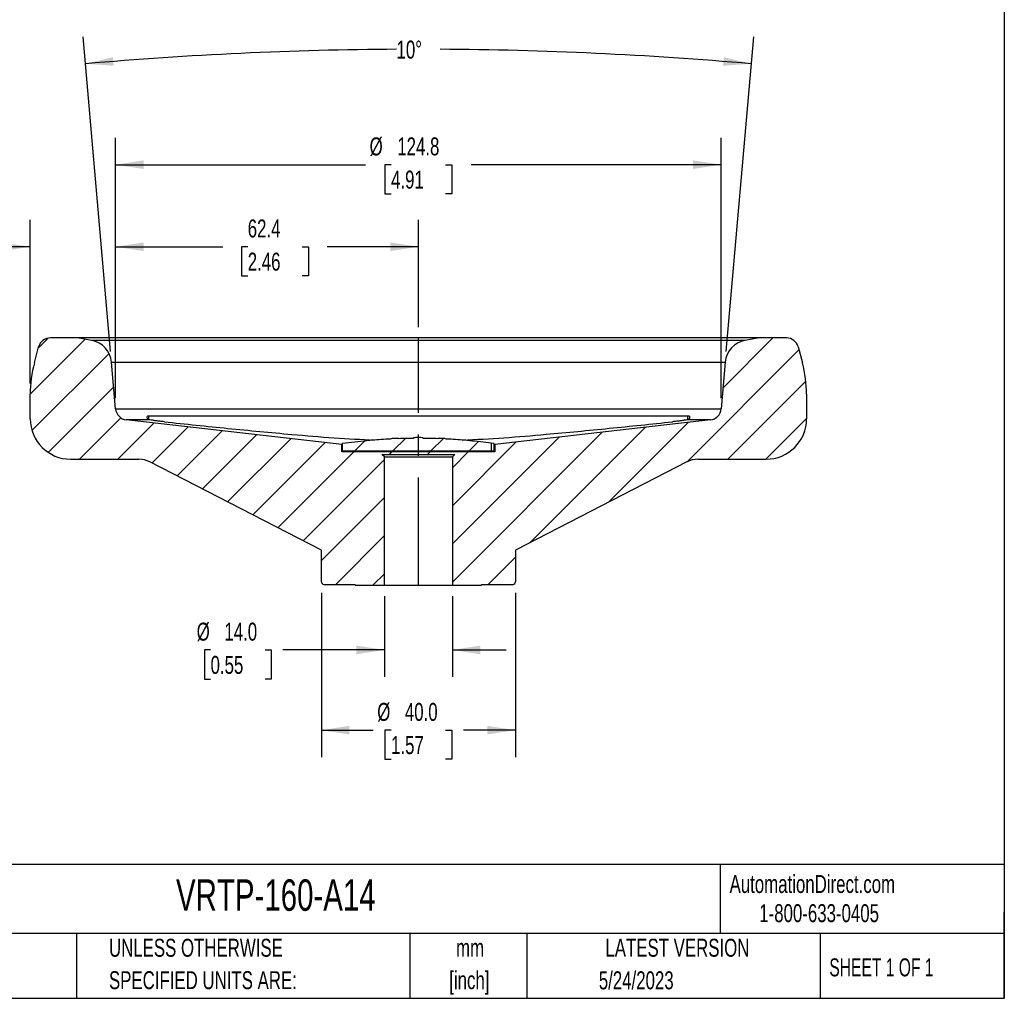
# Model space of a CAD drawing. Header units: millimetres. Extents: x 11 to 478, y 11 to 367.
# Tile 2 of 3: x 275 to 478, y 11 to 213. Entities that reach past the tile are written whole.
import ezdxf

# ---------------------------------------------------------------- set-up
doc = ezdxf.new("R2010")
doc.units = ezdxf.units.MM
doc.header["$LTSCALE"] = 1.75
doc.linetypes.add('CENTERX2', pattern=[20.32, 12.7, -2.54, 2.54, -2.54])
doc.layers.add('CENTER', color=40, linetype='CENTERX2')
doc.layers.add('DIMENSIONS', color=140, linetype='Continuous', lineweight=25)
doc.layers.add('TEXT', color=140, linetype='Continuous', lineweight=25)
doc.styles.add('SLDTEXTSTYLE0', font='TXT', dxfattribs={"width": 0.7})
doc.styles.add('SLDTEXTSTYLE1', font='TXT', dxfattribs={"width": 0.65})
doc.dimstyles.new('SLDDIMSTYLE0', dxfattribs={"dimtxt": 3.776514, "dimasz": 5.7785, "dimexe": 0, "dimexo": 0.0625, "dimgap": 0.944128, "dimtad": 0, "dimtih": 1, "dimtoh": 1, "dimrnd": 1e-09, "dimzin": 4, "dimdsep": 46, "dimtxsty": 'SLDTEXTSTYLE0', "dimsah": 1, "dimcen": 0.09, "dimadec": 0, "dimazin": 1, "dimtfac": 1, "dimtofl": 0, "dimtmove": 0, "dimatfit": 3, "dimfxl": 0, "dimfrac": 2, "dimtolj": 1, "dimtzin": 12, "dimarcsym": 0})
doc.dimstyles.new('SLDDIMSTYLE2', dxfattribs={"dimtxt": 3.776514, "dimasz": 5.7785, "dimexe": 0, "dimexo": 0.0625, "dimgap": 0.944128, "dimtad": 0, "dimtih": 1, "dimtoh": 1, "dimrnd": 1e-09, "dimzin": 12, "dimdsep": 46, "dimtxsty": 'SLDTEXTSTYLE0', "dimsah": 1, "dimcen": 0.09, "dimadec": 0, "dimazin": 3, "dimtfac": 1, "dimtmove": 0, "dimatfit": 0, "dimfxl": 0, "dimfrac": 2, "dimtolj": 1, "dimtzin": 12, "dimarcsym": 0})
doc.dimstyles.new('SLDDIMSTYLE3', dxfattribs={"dimtxt": 3.776514, "dimasz": 5.7785, "dimexe": 0, "dimexo": 0.0625, "dimgap": 0.944128, "dimtad": 0, "dimtih": 1, "dimtoh": 1, "dimrnd": 1e-09, "dimzin": 12, "dimdsep": 46, "dimtxsty": 'SLDTEXTSTYLE0', "dimsah": 1, "dimcen": 0.09, "dimadec": 0, "dimazin": 3, "dimtfac": 1, "dimtofl": 0, "dimtmove": 0, "dimatfit": 3, "dimfxl": 0, "dimfrac": 2, "dimtolj": 1, "dimtzin": 12, "dimarcsym": 0})
doc.dimstyles.new('SLDDIMSTYLE4', dxfattribs={"dimtxt": 3.776514, "dimasz": 5.7785, "dimexe": 0, "dimexo": 0.0625, "dimgap": 0.944128, "dimtad": 0, "dimtih": 1, "dimtoh": 1, "dimrnd": 1e-09, "dimzin": 4, "dimdsep": 46, "dimtxsty": 'SLDTEXTSTYLE0', "dimsah": 1, "dimcen": 0.09, "dimadec": 0, "dimazin": 1, "dimtfac": 1, "dimtmove": 0, "dimatfit": 0, "dimfxl": 0, "dimfrac": 2, "dimtolj": 1, "dimtzin": 12, "dimarcsym": 0})
doc.dimstyles.new('SLDDIMSTYLE5', dxfattribs={"dimtxt": 3.776514, "dimasz": 5.7785, "dimexe": 0, "dimexo": 0.0625, "dimgap": 0.944128, "dimtad": 0, "dimtih": 1, "dimtoh": 1, "dimdec": 4, "dimlfac": 1.75, "dimzin": 12, "dimdsep": 46, "dimtxsty": 'SLDTEXTSTYLE0', "dimsah": 1, "dimcen": 0.09, "dimadec": 0, "dimazin": 3, "dimtfac": 1, "dimtdec": 0, "dimtofl": 0, "dimtmove": 0, "dimatfit": 3, "dimfxl": 0, "dimfrac": 2, "dimtolj": 1, "dimtzin": 12, "dimarcsym": 0})

# ---------------------------------------------------------------- blocks, each defined once
blk = doc.blocks.new('SW_NOTE_0')
at = {"layer": 'TEXT', "color": 0, "char_height": 3.704, "attachment_point": 2, "style": 'SLDTEXTSTYLE0'}
for s, insert in [('mm', (4.98, 4.77)), ('[inch]', (4.83, -1.91))]:
    blk.add_mtext(s, dxfattribs=dict(at, insert=insert))
blk = doc.blocks.new('SW_NOTE_0_1')
at = {"layer": 'TEXT', "color": 0, "char_height": 3.7042, "attachment_point": 1, "style": 'SLDTEXTSTYLE0'}
for s, insert in [('UNLESS OTHERWISE', (0, 4.77)), ('SPECIFIED UNITS ARE:', (0, -1.91))]:
    blk.add_mtext(s, dxfattribs=dict(at, insert=insert))
blk = doc.blocks.new('_D_7')
at = {"layer": 'DIMENSIONS'}
for p, q in [((294.68, 134.84), (294.68, 171.6)), ((357.08, 149.47), (357.08, 171.6)), ((294.68, 166.04), (316.79, 166.04)), ((321.91, 166.04), (320.64, 166.04)), ((320.64, 166.04), (320.64, 160.04)), ((333.13, 166.04), (334.4, 166.04)), ((334.4, 166.04), (334.4, 160.04)), ((357.08, 166.04), (338.25, 166.04)), ((320.64, 160.04), (321.91, 160.04)), ((334.4, 160.04), (333.13, 160.04))]:
    blk.add_line(p, q, dxfattribs=at)
for points in [[(294.68, 166.04), (300.46, 165.15), (300.46, 166.93)], [(357.08, 166.04), (351.3, 166.93), (351.3, 165.15)]]:
    blk.add_solid(points, dxfattribs=at)
at = {"layer": 'DIMENSIONS', "char_height": 3.704, "attachment_point": 1, "style": 'SLDTEXTSTYLE0'}
for s, insert in [('62.4', (321.91, 171.66)), ('2.46', (321.91, 164.82))]:
    blk.add_mtext(s, dxfattribs=dict(at, insert=insert))
blk = doc.blocks.new('_D_8')
at = {"layer": 'DIMENSIONS'}
for p, q in [((350.08, 94.03), (350.08, 77.37)), ((364.08, 94.03), (364.08, 77.37)), ((314.25, 82.93), (312.98, 82.93)), ((312.98, 82.93), (312.98, 76.92)), ((325.47, 82.93), (326.74, 82.93)), ((326.74, 82.93), (326.74, 76.92)), ((350.08, 82.93), (329.16, 82.93)), ((364.08, 82.93), (375.19, 82.93)), ((312.98, 76.92), (314.25, 76.92)), ((326.74, 76.92), (325.47, 76.92))]:
    blk.add_line(p, q, dxfattribs=at)
for points in [[(350.08, 82.93), (344.3, 83.82), (344.3, 82.04)], [(364.08, 82.93), (369.86, 82.04), (369.86, 83.82)]]:
    blk.add_solid(points, dxfattribs=at)
at = {"layer": 'DIMENSIONS', "char_height": 3.704, "attachment_point": 1, "style": 'SLDTEXTSTYLE0'}
for s, insert in [('%%c', (311.39, 88.55)), ('14.0', (317.1, 88.55)), ('0.55', (314.25, 81.7))]:
    blk.add_mtext(s, dxfattribs=dict(at, insert=insert))
blk = doc.blocks.new('_D_9')
at = {"layer": 'DIMENSIONS'}
for p, q in [((337.08, 94.73), (337.08, 60.84)), ((377.08, 94.73), (377.08, 60.84)), ((337.08, 66.39), (347.75, 66.39)), ((351.45, 66.39), (350.18, 66.39)), ((350.18, 66.39), (350.18, 60.39)), ((362.67, 66.39), (363.94, 66.39)), ((363.94, 66.39), (363.94, 60.39)), ((377.08, 66.39), (366.37, 66.39)), ((350.18, 60.39), (351.45, 60.39)), ((363.94, 60.39), (362.67, 60.39))]:
    blk.add_line(p, q, dxfattribs=at)
for points in [[(337.08, 66.39), (342.86, 65.5), (342.86, 67.28)], [(377.08, 66.39), (371.3, 67.28), (371.3, 65.5)]]:
    blk.add_solid(points, dxfattribs=at)
at = {"layer": 'DIMENSIONS', "char_height": 3.704, "attachment_point": 1, "style": 'SLDTEXTSTYLE0'}
for s, insert in [('%%c', (348.6, 72.01)), ('40.0', (354.3, 72.01)), ('1.57', (351.45, 65.16))]:
    blk.add_mtext(s, dxfattribs=dict(at, insert=insert))
blk = doc.blocks.new('_D_10')
at = {"layer": 'DIMENSIONS'}
for p, q in [((294.68, 134.84), (294.68, 188.51)), ((419.48, 134.84), (419.48, 188.51)), ((294.68, 182.96), (346.18, 182.96)), ((351.45, 182.96), (350.18, 182.96)), ((350.18, 182.96), (350.18, 176.96)), ((362.67, 182.96), (363.94, 182.96)), ((363.94, 182.96), (363.94, 176.96)), ((419.48, 182.96), (367.94, 182.96)), ((350.18, 176.96), (351.45, 176.96)), ((363.94, 176.96), (362.67, 176.96))]:
    blk.add_line(p, q, dxfattribs=at)
for points in [[(294.68, 182.96), (300.46, 182.07), (300.46, 183.85)], [(419.48, 182.96), (413.7, 183.85), (413.7, 182.07)]]:
    blk.add_solid(points, dxfattribs=at)
at = {"layer": 'DIMENSIONS', "char_height": 3.704, "attachment_point": 1, "style": 'SLDTEXTSTYLE0'}
for s, insert in [('%%c', (347.03, 188.58)), ('124.8', (352.73, 188.58)), ('4.91', (351.45, 181.73))]:
    blk.add_mtext(s, dxfattribs=dict(at, insert=insert))
blk = doc.blocks.new('_D_11')
at = {"layer": 'DIMENSIONS'}
for p, q in [((277.08, 137.85), (277.08, 171.6)), ((294.68, 134.84), (294.68, 171.6)), ((250.54, 166.04), (249.27, 166.04)), ((249.27, 166.04), (249.27, 160.04)), ((261.76, 166.04), (263.03, 166.04)), ((263.03, 166.04), (263.03, 160.04)), ((277.08, 166.04), (266.88, 166.04)), ((294.68, 166.04), (305.79, 166.04)), ((249.27, 160.04), (250.54, 160.04)), ((263.03, 160.04), (261.76, 160.04))]:
    blk.add_line(p, q, dxfattribs=at)
for points in [[(277.08, 166.04), (271.3, 166.93), (271.3, 165.15)], [(294.68, 166.04), (300.46, 165.15), (300.46, 166.93)]]:
    blk.add_solid(points, dxfattribs=at)
at = {"layer": 'DIMENSIONS', "char_height": 3.704, "attachment_point": 1, "style": 'SLDTEXTSTYLE0'}
for s, insert in [('17.6', (250.54, 171.66)), ('0.69', (250.54, 164.82))]:
    blk.add_mtext(s, dxfattribs=dict(at, insert=insert))
blk = doc.blocks.new('_D_12')
at = {"layer": 'DIMENSIONS'}
for p, q in [((293.64, 144.47), (287.97, 209.29)), ((420.52, 144.47), (426.19, 209.29))]:
    blk.add_line(p, q, dxfattribs=at)
for start, end in [(90.32742, 95), (85, 89.67551)]:
    blk.add_arc((357.08, -580.62), 787.37, start, end, dxfattribs=at)
for points in [[(288.46, 203.76), (294.29, 203.35), (294.14, 205.12)], [(425.71, 203.76), (420.02, 205.12), (419.87, 203.35)]]:
    blk.add_solid(points, dxfattribs=at)
at = {"layer": 'DIMENSIONS', "insert": (352.58, 208.53), "char_height": 3.704, "attachment_point": 1, "style": 'SLDTEXTSTYLE0'}
blk.add_mtext('10°', dxfattribs=at)

msp = doc.modelspace()

# ---------------------------------------------------------------- hatches: boundary and pattern name
at = {"layer": 'TEXT'}
h = msp.add_hatch(dxfattribs=at)
h.set_pattern_fill('ANSI31', color=256, scale=1.75, style=0)
edge = h.paths.add_edge_path(flags=0)
edge.add_line((437.081575, 130.582042), (437.081575, 135.624063))
edge.add_arc((412.081575, 135.624063), 25, 0, 15)
edge.add_line((436.229721, 142.094539), (435.345162, 145.395756))
edge.add_arc((432.930347, 144.748709), 2.5, 15, 90)
edge.add_line((432.930347, 147.248709), (427.303797, 147.248709))
edge.add_line((427.303797, 147.248709), (424.437789, 146.743354))
edge.add_arc((425.30603, 141.819315), 5, 100, 175)
edge.add_line((420.325057, 142.255094), (419.481672, 132.615158))
edge.add_arc((416.991185, 132.833047), 2.5, 276.54684492, 355, ccw=False)
edge.add_line((417.276224, 130.34935), (372.831575, 125.248709))
edge.add_line((372.831575, 125.248709), (372.831575, 123.748709))
edge.add_line((372.831575, 123.748709), (341.331575, 123.748709))
edge.add_line((341.331575, 123.748709), (341.331575, 125.248709))
edge.add_line((341.331575, 125.248709), (296.886926, 130.34935))
edge.add_arc((297.171965, 132.833047), 2.5, 185, 263.45315508, ccw=False)
edge.add_line((294.681478, 132.615158), (293.838093, 142.255094))
edge.add_arc((288.857119, 141.819315), 5, 5, 80)
edge.add_line((289.72536, 146.743354), (286.859353, 147.248709))
edge.add_line((286.859353, 147.248709), (281.232802, 147.248709))
edge.add_arc((281.232802, 144.748709), 2.5, 90, 165)
edge.add_line((278.817988, 145.395756), (277.933429, 142.094539))
edge.add_arc((302.081575, 135.624063), 25, 165, 180)
edge.add_line((277.081575, 135.624063), (277.081575, 130.582042))
edge.add_arc((285.414908, 130.582042), 8.333333, 180, 270)
edge.add_line((285.414908, 122.248709), (299.470966, 122.248709))
edge.add_arc((299.470966, 117.248709), 5, 62.74557433, 90, ccw=False)
edge.add_line((301.760679, 121.693617), (337.081575, 103.498709))
edge.add_line((337.081575, 103.498709), (337.081575, 96.948709))
edge.add_arc((337.581575, 96.948709), 0.5, 180, 270)
edge.add_line((337.581575, 96.448709), (344.081575, 96.448709))
edge.add_line((344.081575, 96.448709), (344.081575, 96.248709))
edge.add_line((344.081575, 96.248709), (350.081575, 96.248709))
edge.add_line((350.081575, 96.248709), (350.081575, 122.748709))
edge.add_line((350.081575, 122.748709), (349.581575, 123.248709))
edge.add_line((349.581575, 123.248709), (364.581575, 123.248709))
edge.add_line((364.581575, 123.248709), (364.081575, 122.748709))
edge.add_line((364.081575, 122.748709), (364.081575, 96.248709))
edge.add_line((364.081575, 96.248709), (370.081575, 96.248709))
edge.add_line((370.081575, 96.248709), (370.081575, 96.448709))
edge.add_line((370.081575, 96.448709), (376.581575, 96.448709))
edge.add_arc((376.581575, 96.948709), 0.5, 270, 360)
edge.add_line((377.081575, 96.948709), (377.081575, 103.498709))
edge.add_line((377.081575, 103.498709), (412.402471, 121.693617))
edge.add_arc((414.692184, 117.248709), 5, 90, 117.25442567, ccw=False)
edge.add_line((414.692184, 122.248709), (428.748242, 122.248709))
edge.add_arc((428.748242, 130.582042), 8.333333, 270, 360)
h = msp.add_hatch(dxfattribs=at)
h.set_pattern_fill('ANSI31', color=256, scale=1.75, style=0)
edge = h.paths.add_edge_path(flags=0)
edge.add_arc((357.076575, 121.728711), 5, 89.94270135, 101.47848493)
edge.add_line((356.081575, 126.628709), (356.081575, 126.54476))
edge.add_arc((357.019832, 15.548726), 111, 90.48431387, 92.05067909)
edge.add_line((353.047868, 126.477638), (353.04465, 126.514418))
edge.add_arc((352.4805, 121.546347), 5, 83.52151507, 95.05729865)
edge.add_arc((352.470537, 121.545475), 5, 94.94270135, 103.86280528)
edge.add_arc((357.019832, 15.548726), 111, 92.96794992, 94.88470953)
edge.add_arc((347.4805, 121.146347), 5, 88.99648554, 95.05729865)
edge.add_arc((347.470537, 121.145475), 5, 94.94270135, 101.33591909)
edge.add_arc((357.019832, 15.548726), 111, 95.44463057, 98.0730043)
edge.add_line((341.431575, 125.448709), (341.431575, 123.948709))
edge.add_line((341.431575, 123.948709), (372.081575, 123.948709))
edge.add_line((372.081575, 123.948709), (372.081575, 125.538946))
edge.add_arc((357.143317, 15.548726), 111, 82.26572974, 84.55536943)
edge.add_arc((366.692612, 121.145475), 5, 78.66408091, 85.05729865)
edge.add_arc((366.68265, 121.146347), 5, 84.94270135, 91.00351446)
edge.add_arc((357.143317, 15.548726), 111, 85.11529047, 87.03205008)
edge.add_arc((361.692612, 121.545475), 5, 76.13719472, 85.05729865)
edge.add_arc((361.68265, 121.546347), 5, 84.94270135, 96.47848493)
edge.add_line((361.118499, 126.514418), (361.115281, 126.477638))
edge.add_arc((357.143317, 15.548726), 111, 87.94932091, 89.51568613)
edge.add_line((358.081575, 126.54476), (358.081575, 126.628709))
edge.add_arc((357.086575, 121.728711), 5, 78.52151507, 90.05729865)

# ---------------------------------------------------------------- linework, layer by layer
for p, q in [((286.859353, 147.248709), (281.232802, 147.248709)), ((289.72536, 146.743354), (286.859353, 147.248709)), ((427.303797, 147.248709), (286.859353, 147.248709)), ((424.437789, 146.743354), (289.72536, 146.743354)), ((427.303797, 147.248709), (424.437789, 146.743354)), ((432.930347, 147.248709), (427.303797, 147.248709)), ((277.933429, 142.094539), (278.817988, 145.395756)), ((435.345162, 145.395756), (436.229721, 142.094539)), ((294.681478, 132.615158), (293.838093, 142.255094)), ((293.838093, 142.255094), (420.325057, 142.255094)), ((420.325057, 142.255094), (419.481672, 132.615158)), ((277.081575, 130.582042), (277.081575, 135.624063)), ((437.081575, 135.624063), (437.081575, 130.582042)), ((294.681478, 132.615158), (419.481672, 132.615158)), ((341.331575, 125.248709), (296.886926, 130.34935)), ((301.724866, 130.34935), (296.886926, 130.34935)), ((301.527475, 131.218317), (412.635674, 131.218317)), ((301.527475, 130.449952), (301.527475, 131.218317)), ((417.276224, 130.34935), (372.831575, 125.248709)), ((417.276224, 130.34935), (412.438283, 130.34935)), ((412.635674, 130.417504), (412.635674, 131.218317)), ((347.044721, 126.12732), (347.034759, 126.126449)), ((352.044721, 126.52732), (352.034759, 126.526449)), ((353.04465, 126.514418), (353.047868, 126.477638)), ((356.081575, 126.54476), (356.081575, 126.628709)), ((357.086575, 126.728711), (357.076575, 126.728711)), ((358.081575, 126.628709), (358.081575, 126.54476)), ((361.115281, 126.477638), (361.118499, 126.514418)), ((362.128391, 126.526449), (362.118429, 126.52732)), ((367.128391, 126.126449), (367.118429, 126.12732)), ((341.331575, 123.748709), (341.331575, 125.248709)), ((341.431575, 125.248709), (341.331575, 125.248709)), ((341.431575, 123.948709), (341.431575, 125.448709)), ((341.431575, 123.948709), (372.081575, 123.948709)), ((372.081575, 125.538946), (372.081575, 123.948709)), ((372.644351, 125.448709), (372.081575, 125.526382)), ((372.081575, 123.948709), (372.644351, 123.948709)), ((372.644351, 125.448709), (372.644351, 123.948709)), ((372.831575, 125.248709), (372.644351, 125.248709)), ((372.831575, 125.248709), (372.831575, 123.748709)), ((285.414908, 122.248709), (299.470966, 122.248709)), ((372.831575, 123.748709), (341.331575, 123.748709)), ((349.581575, 123.248709), (364.581575, 123.248709)), ((350.081575, 122.748709), (349.581575, 123.248709)), ((350.081575, 96.248709), (350.081575, 122.748709)), ((350.081575, 122.748709), (364.081575, 122.748709)), ((364.581575, 123.248709), (364.081575, 122.748709)), ((364.081575, 122.748709), (364.081575, 96.248709)), ((414.692184, 122.248709), (428.748242, 122.248709)), ((337.081575, 103.498709), (301.760679, 121.693617)), ((412.402471, 121.693617), (377.081575, 103.498709)), ((337.081575, 96.948709), (337.081575, 103.498709)), ((377.081575, 103.498709), (377.081575, 96.948709)), ((337.581575, 96.448709), (344.081575, 96.448709)), ((344.081575, 96.248709), (344.081575, 96.448709)), ((344.081575, 96.248709), (350.081575, 96.248709)), ((350.081575, 96.248709), (364.081575, 96.248709)), ((364.081575, 96.248709), (370.081575, 96.248709)), ((370.081575, 96.448709), (376.581575, 96.448709)), ((370.081575, 96.448709), (370.081575, 96.248709))]:
    msp.add_line(p, q)
for centre, radius, start, end in [((281.232802, 144.748709), 2.5, 90, 165), ((288.857119, 141.819315), 5, 5, 80), ((425.30603, 141.819315), 5, 100, 175), ((432.930347, 144.748709), 2.5, 15, 90), ((302.081575, 135.624063), 25, 165, 180), ((412.081575, 135.624063), 25, 0, 15), ((297.171965, 132.833047), 2.5, 185, 263.45315508), ((416.991185, 132.833047), 2.5, 276.54684492, 355), ((285.414908, 130.582042), 8.333333, 180, 270), ((428.748242, 130.582042), 8.333333, 270, 0), ((357.019832, 15.548726), 111, 95.44463057, 98.0730043), ((347.470537, 121.145475), 5, 94.94270135, 101.33591909), ((347.4805, 121.146347), 5, 88.99648554, 95.05729865), ((357.019832, 15.548726), 111, 92.96794992, 94.88470953), ((352.470537, 121.545475), 5, 94.94270135, 103.86280528), ((352.4805, 121.546347), 5, 83.52151507, 95.05729865), ((357.019832, 15.548726), 111, 90.48431387, 92.05067909), ((357.076575, 121.728711), 5, 89.94270135, 101.47848493), ((357.086575, 121.728711), 5, 78.52151507, 90.05729865), ((357.143317, 15.548726), 111, 87.94932091, 89.51568613), ((361.68265, 121.546347), 5, 84.94270135, 96.47848493), ((361.692612, 121.545475), 5, 76.13719472, 85.05729865), ((357.143317, 15.548726), 111, 85.11529047, 87.03205008), ((366.68265, 121.146347), 5, 84.94270135, 91.00351446), ((366.692612, 121.145475), 5, 78.66408091, 85.05729865), ((357.143317, 15.548726), 111, 82.26572974, 84.55536943), ((299.470966, 117.248709), 5, 62.74557433, 90), ((414.692184, 117.248709), 5, 90, 117.25442567), ((337.581575, 96.948709), 0.5, 180, 270), ((376.581575, 96.948709), 0.5, 270, 0)]:
    msp.add_arc(centre, radius, start, end)
for points, knots in [([(301.724866, 130.34935), (301.555786, 130.379147), (301.428329, 130.445021), (301.290423, 130.571179), (301.253793, 130.617929), (301.199815, 130.714509), (301.182107, 130.764671), (301.156025, 130.914891), (301.17509, 131.016395), (301.290653, 131.168436), (301.388952, 131.218317), (301.527475, 131.218317)], [0, 0, 0, 0, 0.25, 0.25, 0.375, 0.375, 0.5, 0.5, 0.75, 0.75, 1, 1, 1, 1]), ([(304.722744, 129.958966), (304.422625, 129.990719), (304.12903, 130.023482), (303.554417, 130.090852), (303.273268, 130.125541), (302.884428, 130.17613), (302.759277, 130.192874), (302.518091, 130.226125), (302.401796, 130.242678), (302.076169, 130.290661), (301.886413, 130.32088), (301.724866, 130.34935)], [0, 0, 0, 0, 0.25, 0.25, 0.5, 0.5, 0.625, 0.625, 0.75, 0.75, 1, 1, 1, 1]), ([(304.722744, 129.958966), (309.094971, 129.498575), (317.839338, 128.577803), (329.515639, 127.471145), (339.585211, 126.617931), (345.286165, 126.322469), (348.054746, 126.178983)], [0, 0, 0, 0, 0.3031788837, 0.6063517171, 0.8088307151, 1, 1, 1, 1]), ([(366.164141, 126.175157), (369.018849, 126.326915), (374.769164, 126.632603), (384.854021, 127.490034), (396.425717, 128.588715), (405.102149, 129.502212), (409.440406, 129.958966)], [0, 0, 0, 0, 0.1973820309, 0.3975918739, 0.6987930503, 1, 1, 1, 1]), ([(412.438283, 130.34935), (412.276736, 130.32088), (412.087133, 130.290688), (411.762186, 130.242799), (411.646155, 130.226279), (411.404568, 130.192967), (411.154052, 130.159449), (410.886145, 130.125513), (410.609365, 130.09136), (410.46609, 130.07413), (410.034387, 130.02351), (409.740523, 129.990719), (409.440406, 129.958966)], [0, 0, 0, 0, 0.25, 0.25, 0.375, 0.375, 0.5, 0.625, 0.625, 0.75, 0.75, 1, 1, 1, 1]), ([(412.635674, 131.218317), (412.774515, 131.218317), (412.870913, 131.169991), (412.988462, 131.016389), (413.007101, 130.916728), (412.981418, 130.765864), (412.963484, 130.714787), (412.909254, 130.617734), (412.873118, 130.571724), (412.782358, 130.488327), (412.727747, 130.450903), (412.598181, 130.388845), (412.522875, 130.364257), (412.438283, 130.34935)], [0, 0, 0, 0, 0.25, 0.25, 0.5, 0.5, 0.625, 0.625, 0.75, 0.75, 0.875, 0.875, 1, 1, 1, 1])]:
    msp.add_open_spline(points, degree=3, knots=knots)
at = {"layer": 'CENTER'}
msp.add_line((357.081575, 96.248709), (357.081575, 147.248709), dxfattribs=at)
at = {"layer": 'TEXT'}
for p, q in [((477.8375, 366.7125), (477.8375, 11.1125)), ((477.8375, 38.720688), (11.1125, 38.720688)), ((419.25691, 38.720688), (419.25691, 24.4475)), ((477.8375, 11.1125), (477.8375, 28.8925)), ((477.8375, 24.4475), (11.1125, 24.4475)), ((286.61531, 24.4475), (286.61531, 11.1125)), ((355.292533, 24.4475), (355.292533, 11.1125)), ((379.421171, 24.4475), (379.421171, 11.1125)), ((439.860311, 24.4475), (439.860311, 11.1125)), ((11.1125, 11.1125), (477.8375, 11.1125))]:
    msp.add_line(p, q, dxfattribs=at)

# ---------------------------------------------------------------- block references
for name, p in [('SW_NOTE_0_1', (293.313848, 18.612068)), ('SW_NOTE_0', (362.750675, 18.607337))]:
    msp.add_blockref(name, p, dxfattribs=at)

# ---------------------------------------------------------------- texts
for s, insert, char_height, attachment_point, style in [('AutomationDirect.com', (421.216178, 36.53393), 3.70416667, 1, 'SLDTEXTSTYLE0'), ('VRTP-160-A14', (307.128147, 35.637671), 6.48229167, 1, 'SLDTEXTSTYLE0'), ('1-800-633-0405', (427.335265, 30.514792), 3.70416667, 1, 'SLDTEXTSTYLE0'), ('LATEST VERSION', (410.46623, 23.386989), 3.70416667, 2, 'SLDTEXTSTYLE0'), ('SHEET 1 OF 1', (441.77225, 19.340108), 3.70416667, 1, 'SLDTEXTSTYLE1'), ('5/24/2023', (401.977613, 16.673192), 3.7041667, 2, 'SLDTEXTSTYLE0')]:
    msp.add_mtext(s, dxfattribs=dict(at, insert=insert, char_height=char_height, attachment_point=attachment_point, style=style))

# ---------------------------------------------------------------- dimensions: what is measured, and where the dimension line sits
at = {"layer": 'DIMENSIONS'}
dim = msp.add_angular_dim_2l(base=(393.653644, 205.902202), line1=((420.325057, 142.255094), (419.481672, 132.615158)), line2=((294.681478, 132.615158), (293.838093, 142.255094)), dimstyle='SLDDIMSTYLE5', dxfattribs=at)
dim.commit()
dim.dimension.update_dxf_attribs({"geometry": '_D_12', "text_midpoint": (357.061441, 206.752014), "dimtype": 162})
for base, p1, p2, dimstyle, picture, middle in [((419.481672, 182.957448), (294.681478, 132.615158), (419.481672, 132.615158), 'SLDDIMSTYLE3', '_D_10', (357.061441, 182.957448)), ((350.081575, 82.927106), (364.081575, 96.248709), (350.081575, 96.248709), 'SLDDIMSTYLE4', '_D_8', (319.856926, 82.927106)), ((377.081575, 66.391766), (337.081575, 96.948709), (377.081575, 96.948709), 'SLDDIMSTYLE0', '_D_9', (357.061441, 66.391766))]:
    dim = msp.add_linear_dim(base=base, p1=p1, p2=p2, text='%%c<>', dimstyle=dimstyle, dxfattribs=at)
    dim.commit()
    dim.dimension.update_dxf_attribs({"geometry": picture, "text_midpoint": middle, "dimtype": 160})
for base, p2, dimstyle, picture, middle in [((277.081575, 166.04352), (277.081575, 135.624063), 'SLDDIMSTYLE2', '_D_11', (256.151316, 166.04352)), ((357.081575, 166.04352), (357.081575, 147.248709), 'SLDDIMSTYLE3', '_D_7', (327.518221, 166.04352))]:
    dim = msp.add_linear_dim(base=base, p1=(294.681478, 132.615158), p2=p2, dimstyle=dimstyle, dxfattribs=at)
    dim.commit()
    dim.dimension.update_dxf_attribs({"geometry": picture, "text_midpoint": middle, "dimtype": 160})

doc.saveas('drawing.dxf')
